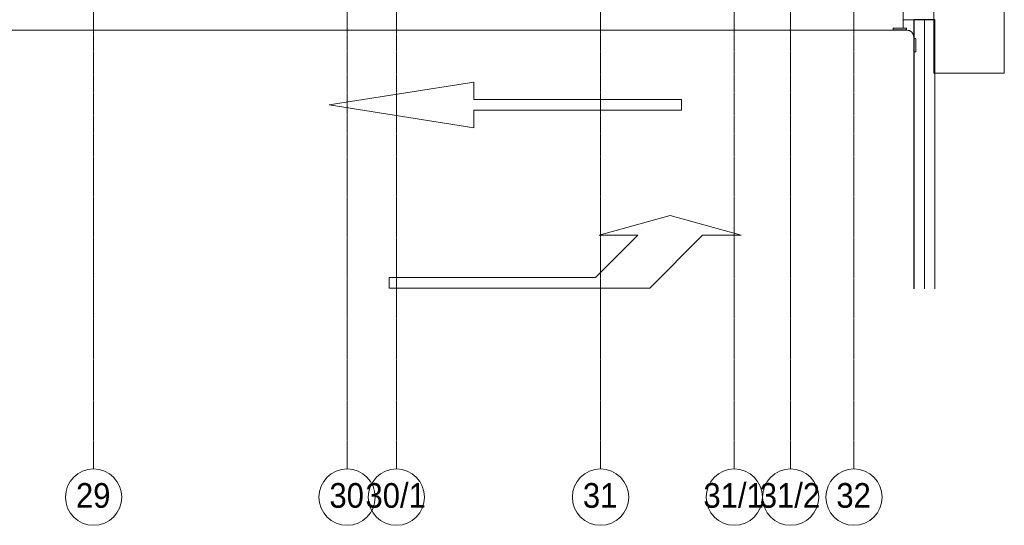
# Model space of a CAD drawing. Header units: millimetres. Extents: x 5617 to 109621, y 7718 to 117786.
# Tile 32 of 52: x 91119 to 105104, y 50072 to 57250. Entities that reach past the tile are written whole.
import ezdxf

# ---------------------------------------------------------------- set-up
doc = ezdxf.new("R2010")
doc.units = ezdxf.units.MM
doc.linetypes.add('Линия сетки', pattern=[25, 20, -2.5, 0, -2.5])
doc.linetypes.add('Осевая', pattern=[14, 10, -2, 0, -2])
for name, color, linetype, lineweight in [('Кабельные лотки', 7, 'Continuous', 18), ('Обобщенные модели', 7, 'Continuous', 18), ('Окна', 7, 'Continuous', 18), ('Осевая линия', 7, 'Осевая', 18), ('Оси', 7, 'Continuous', 9), ('Парковка', 7, 'Continuous', 18), ('Перекрытия', 7, 'Continuous', 18), ('Соединительные детали кабельных лотков', 7, 'Continuous', 18)]:
    doc.layers.add(name, color=color, linetype=linetype, lineweight=lineweight)
doc.styles.add('Arial_1', font='arial.ttf', dxfattribs={"width": 0.9, "height": 350})

# ---------------------------------------------------------------- blocks, each defined once
blk = doc.blocks.new('105_Приямок_C крышкой - 1000x1000-V3-МКСС_LB02_-11_400__Кабельные конструкции_Лотки_2')
at = {"layer": 'Обобщенные модели', "color": 254, "true_color": 0xcccccc}
for p, q in [((-500, -500), (-500, 500)), ((-500, 500), (500, 500)), ((500, 500), (500, -500)), ((500, -500), (-500, -500))]:
    blk.add_line(p, q, dxfattribs=at)
blk = doc.blocks.new('199_Паркинг_Дорожная разметка - Стрелка_Прямое_Движение-4798525-МКСС_LB02_-11_400__Кабельные конструкции_Лотки_2')
at = {"layer": 'Парковка', "color": 254, "true_color": 0xcccccc}
for p, q in [((0, 2504), (-324, 450)), ((324, 450), (0, 2504)), ((-324, 450), (-75, 450)), ((-75, 450), (-75, -2500)), ((75, -2500), (75, 450)), ((75, 450), (324, 450)), ((-75, -2500), (75, -2500))]:
    blk.add_line(p, q, dxfattribs=at)
blk = doc.blocks.new('199_Паркинг_Дорожная разметка - Стрелка_Поворот-5482904-МКСС_LB02_-11_400__Кабельные конструкции_Лотки_2')
at = {"layer": 'Парковка', "color": 254, "true_color": 0xcccccc}
for p, q in [((-535, 2500), (-385, 2500)), ((-535, -1200), (-535, 2500)), ((-385, 2500), (-385, -430)), ((-385, -430), (215, -1030)), ((215, -480), (495, -1490)), ((215, -1030), (215, -480)), ((215, -1950), (-535, -1200)), ((495, -1490), (215, -2500)), ((215, -2500), (215, -1950))]:
    blk.add_line(p, q, dxfattribs=at)
blk = doc.blocks.new('135_SLK_GD_AR_rvt-1-МКСС_LB02_-11_400__Кабельные конструкции_Лотки_2')
at = {"layer": 'Перекрытия', "color": 254, "true_color": 0xcccccc}
for p, q in [((127085, 56490), (127085, 57490)), ((128085, 57490), (128085, 56490)), ((128085, 56490), (127085, 56490))]:
    blk.add_line(p, q, dxfattribs=at)
at = {"layer": 'Окна', "color": 254, "lineweight": 18, "true_color": 0xcccccc}
blk.add_blockref('105_Приямок_C крышкой - 1000x1000-V3-МКСС_LB02_-11_400__Кабельные конструкции_Лотки_2', (127585, 56990), dxfattribs=at)
at = {"layer": 'Парковка', "color": 254, "lineweight": 18, "true_color": 0xcccccc}
for name, p, rotation in [('199_Паркинг_Дорожная разметка - Стрелка_Прямое_Движение-4798525-МКСС_LB02_-11_400__Кабельные конструкции_Лотки_2', (120999, 56040), 89.9999999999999), ('199_Паркинг_Дорожная разметка - Стрелка_Поворот-5482904-МКСС_LB02_-11_400__Кабельные конструкции_Лотки_2', (121849, 53974), 89.9999999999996)]:
    blk.add_blockref(name, p, dxfattribs=dict(at, rotation=rotation))
blk = doc.blocks.new('OSTEC_CT - ЛН_ ЛП - ОГП - Тройник - ZS - Цинкование по методу Сендзимира-1209897-МКСС_LB02_-11_400__Кабельные конструкции_Лотки_2')
at = {"layer": 'Осевая линия'}
blk.add_line((0, -300), (0, 0), dxfattribs=at)
at = {"layer": 'Соединительные детали кабельных лотков', "color": 96, "true_color": 0x008000}
for p, q in [((-1, 147), (-1, 150)), ((-1, 150), (1, 150)), ((-1, 150), (1, 150)), ((-1, -147), (-1, 147)), ((1, 147), (-1, 147)), ((-1, 147), (1, 147)), ((1, 150), (1, 147)), ((1, 147), (1, -147)), ((-250, -148), (-300, -148)), ((-300, -148), (-300, -150)), ((-300, -150), (-250, -150)), ((-150, -250), (-150, -300)), ((-148, -300), (-148, -250)), ((-1, -150), (1, -150)), ((147, -250), (147, -300)), ((150, -300), (150, -250)), ((300, -148), (250, -148)), ((250, -150), (300, -150)), ((300, -150), (300, -148)), ((-150, -300), (-148, -300)), ((147, -300), (150, -300))]:
    blk.add_line(p, q, dxfattribs=at)
for centre, radius, start, end in [((-250, -250), 102, 360, 90), ((-250, -250), 100, 0, 90), ((250, -250), 102, 90, 180), ((250, -250), 100, 90, 180)]:
    blk.add_arc(centre, radius, start, end, dxfattribs=at)
blk = doc.blocks.new('OSTEC_U - ЛН_ ЛП - СЛУМ - OSTEC_U - ЛН_ ЛП - СЛУМ-1209925-МКСС_LB02_-11_400__Кабельные конструкции_Лотки_2')
at = {"layer": 'Соединительные детали кабельных лотков', "color": 96, "true_color": 0x008000}
for p, q in [((-95, -3), (-95, 0)), ((-95, -25), (-95, -3)), ((95, -3), (-95, -3)), ((95, -25), (-95, -25)), ((95, 0), (95, -3)), ((95, -3), (95, -25))]:
    blk.add_line(p, q, dxfattribs=at)
blk = doc.blocks.new('OSTEC_U - ЛН_ ЛП - СЛУМ - OSTEC_U - ЛН_ ЛП - СЛУМ-V47-МКСС_LB02_-11_400__Кабельные конструкции_Лотки_2')
at = {"layer": 'Соединительные детали кабельных лотков', "color": 96, "true_color": 0x008000}
for p, q in [((-95, 3), (-95, 25)), ((-95, 25), (95, 25)), ((-95, 0), (-95, 3)), ((-95, 3), (95, 3)), ((95, 25), (95, 3)), ((95, 3), (95, 0))]:
    blk.add_line(p, q, dxfattribs=at)
blk = doc.blocks.new('Ось сетки - Круг_Ø8 мм-6577-МКСС_LB02_-11_400__Кабельные конструкции_Лотки_2')
at = {"layer": 'Оси', "lineweight": 20}
for start, end in [(360, 180), (180, 360)]:
    blk.add_arc((0, 0), 4, start, end, dxfattribs=at)

msp = doc.modelspace()

# ---------------------------------------------------------------- linework, layer by layer
at = {"layer": 'Кабельные лотки', "color": 96, "true_color": 0x008000}
for p, q in [((103668.8, 57372.6), (103668.8, 57127.6)), ((103818.8, 57249.1), (104118.8, 57249.1)), ((103818.8, 53430), (103818.8, 57249.1)), ((103821.4, 53430), (103821.4, 57249.1)), ((104116.3, 53430), (104116.3, 57249.1)), ((104118.8, 53430), (104118.8, 57249.1)), ((103668.8, 57102.7), (74319.8, 57102.7)), ((103668.8, 57100.1), (74319.8, 57100.1)), ((103668.8, 57102.7), (103668.8, 57100.1))]:
    msp.add_line(p, q, dxfattribs=at)
at = {"layer": 'Осевая линия'}
msp.add_line((103968.8, 53430), (103968.8, 57249.1), dxfattribs=at)
at = {"layer": 'Оси', "linetype": 'Линия сетки'}
for p, q in [((92168.8, 50872.3), (92168.8, 117785.9)), ((95768.8, 50872.3), (95768.8, 117785.9)), ((96468.8, 50872.3), (96468.8, 117785.9)), ((99368.8, 50872.3), (99368.8, 117785.9)), ((101268.8, 50872.3), (101268.8, 117785.9)), ((102068.8, 50872.3), (102068.8, 117785.9)), ((102968.8, 50872.3), (102968.8, 117785.9))]:
    msp.add_line(p, q, dxfattribs=at)

# ---------------------------------------------------------------- block references
at = {"lineweight": 5}
msp.add_blockref('135_SLK_GD_AR_rvt-1-МКСС_LB02_-11_400__Кабельные конструкции_Лотки_2', (-22981.2, 0), dxfattribs=at)
at = {"layer": 'Оси', "lineweight": 20, "xscale": 99.99999999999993, "yscale": 99.99999999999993, "zscale": 99.99999999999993}
for p in [(92168.8, 50472.3), (95768.8, 50472.3), (96468.8, 50472.3), (99368.8, 50472.3), (101268.8, 50472.3), (102068.8, 50472.3), (102968.8, 50472.3)]:
    msp.add_blockref('Ось сетки - Круг_Ø8 мм-6577-МКСС_LB02_-11_400__Кабельные конструкции_Лотки_2', p, dxfattribs=at)
at = {"layer": 'Соединительные детали кабельных лотков', "rotation": 270}
msp.add_blockref('OSTEC_CT - ЛН_ ЛП - ОГП - Тройник - ZS - Цинкование по методу Сендзимира-1209897-МКСС_LB02_-11_400__Кабельные конструкции_Лотки_2', (103968.8, 57250.1), dxfattribs=at)
at = {"layer": 'Соединительные детали кабельных лотков', "color": 96, "true_color": 0x008000}
msp.add_blockref('OSTEC_U - ЛН_ ЛП - СЛУМ - OSTEC_U - ЛН_ ЛП - СЛУМ-V47-МКСС_LB02_-11_400__Кабельные конструкции_Лотки_2', (103618.8, 57102.6), dxfattribs=at)
at = {"layer": 'Соединительные детали кабельных лотков', "color": 96, "true_color": 0x008000, "rotation": 90}
msp.add_blockref('OSTEC_U - ЛН_ ЛП - СЛУМ - OSTEC_U - ЛН_ ЛП - СЛУМ-1209925-МКСС_LB02_-11_400__Кабельные конструкции_Лотки_2', (103821.3, 56890.1), dxfattribs=at)

# ---------------------------------------------------------------- texts
at = {"layer": 'Оси', "char_height": 350, "attachment_point": 1, "style": 'Arial_1'}
for s, insert, width in [('29', (91918.3, 50671.3), 606.076), ('30', (95518.3, 50671.3), 606.076), ('30/1', (96030.6, 50671.3), 1060.633), ('31', (99118.3, 50671.3), 606.076), ('31/1', (100830.6, 50671.3), 1060.633), ('31/2', (101630.6, 50671.3), 1060.633), ('32', (102718.3, 50671.3), 606.076)]:
    msp.add_mtext(s, dxfattribs=dict(at, insert=insert, width=width))

doc.saveas('drawing.dxf')
